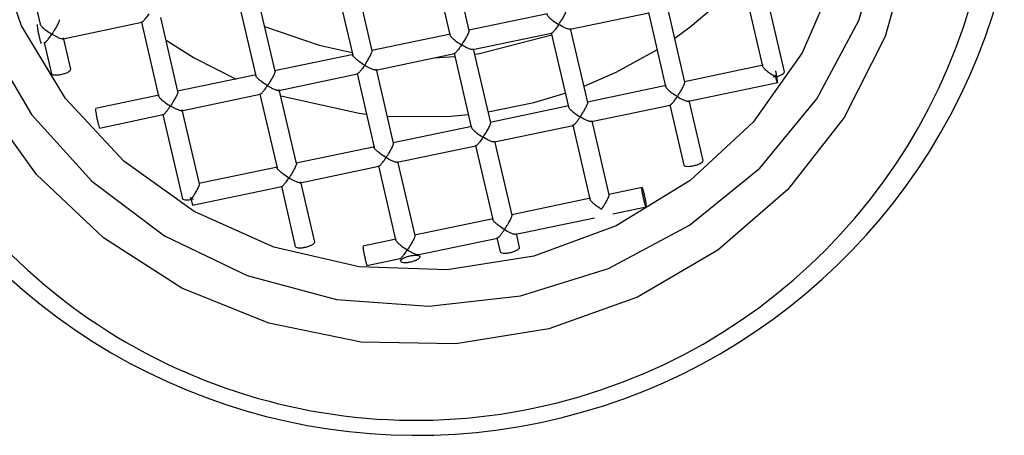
# Model space of a CAD drawing. Header units: millimetres. Extents: x 3953.184 to 3953.232, y 1838.635 to 1838.75.
# Tile 2 of 8: x 3953.2 to 3953.22, y 1838.673 to 1838.681. Entities that reach past the tile are written whole.
import ezdxf

# ---------------------------------------------------------------- set-up
doc = ezdxf.new("R2010")
doc.units = ezdxf.units.MM
doc.layers.add('SANINDUSA', color=3, linetype='Continuous')

msp = doc.modelspace()

# ---------------------------------------------------------------- linework, layer by layer
at = {"layer": 'SANINDUSA'}
for p, q in [((3953.199962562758, 1838.682363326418), (3953.200307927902, 1838.680874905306)), ((3953.208940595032, 1838.680747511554), (3953.208595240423, 1838.682235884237)), ((3953.208205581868, 1838.682145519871), (3953.208550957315, 1838.680657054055)), ((3953.206252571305, 1838.681735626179), (3953.206597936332, 1838.680247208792)), ((3953.206987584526, 1838.680337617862), (3953.206642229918, 1838.681825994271)), ((3953.214495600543, 1838.681517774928), (3953.214840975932, 1838.680029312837)), ((3953.215279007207, 1838.679911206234), (3953.214885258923, 1838.68160814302)), ((3953.204299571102, 1838.681325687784), (3953.204644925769, 1838.6798373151)), ((3953.205034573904, 1838.679927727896), (3953.204689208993, 1838.681416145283)), ((3953.210515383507, 1838.681084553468), (3953.208932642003, 1838.680752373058)), ((3953.210968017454, 1838.680770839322), (3953.212550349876, 1838.681102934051)), ((3953.212542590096, 1838.681107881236), (3953.212887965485, 1838.679619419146)), ((3953.213277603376, 1838.679709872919), (3953.212932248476, 1838.681198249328)), ((3953.200771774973, 1838.680578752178), (3953.202354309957, 1838.68091089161)), ((3953.202346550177, 1838.680915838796), (3953.202691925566, 1838.679427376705)), ((3953.203081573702, 1838.679517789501), (3953.202736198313, 1838.681006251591)), ((3953.208562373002, 1838.680674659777), (3953.206979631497, 1838.680342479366)), ((3953.209015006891, 1838.68036094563), (3953.210597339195, 1838.680693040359)), ((3953.210589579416, 1838.680697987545), (3953.210934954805, 1838.679209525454)), ((3953.211324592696, 1838.679299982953), (3953.210979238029, 1838.680788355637)), ((3953.200393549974, 1838.680505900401), (3953.200539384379, 1838.679877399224)), ((3953.200929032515, 1838.67996781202), (3953.20078319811, 1838.680596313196)), ((3953.206609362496, 1838.68026476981), (3953.205026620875, 1838.679932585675)), ((3953.207061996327, 1838.679951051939), (3953.20864432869, 1838.680283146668)), ((3953.208636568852, 1838.680288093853), (3953.208981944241, 1838.678799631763)), ((3953.209371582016, 1838.678890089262), (3953.209026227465, 1838.680378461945)), ((3953.208227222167, 1838.680195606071), (3953.208651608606, 1838.680223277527)), ((3953.204656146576, 1838.679854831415), (3953.203073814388, 1838.679522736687)), ((3953.205108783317, 1838.679541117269), (3953.206691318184, 1838.679873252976)), ((3953.206683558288, 1838.679878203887), (3953.207028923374, 1838.678389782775)), ((3953.20741857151, 1838.67848019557), (3953.207073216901, 1838.679968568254)), ((3953.214852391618, 1838.680046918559), (3953.213269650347, 1838.679714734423)), ((3953.213351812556, 1838.679323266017), (3953.215144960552, 1838.679699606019)), ((3953.215062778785, 1838.679804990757), (3953.215078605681, 1838.679828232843)), ((3953.215103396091, 1838.679813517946), (3953.215062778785, 1838.679804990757)), ((3953.215078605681, 1838.679828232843), (3953.215094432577, 1838.679852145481)), ((3953.215103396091, 1838.679813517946), (3953.215078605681, 1838.679828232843)), ((3953.215094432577, 1838.679852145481), (3953.215103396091, 1838.679813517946)), ((3953.203155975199, 1838.679131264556), (3953.20473851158, 1838.679463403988)), ((3953.204730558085, 1838.679468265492), (3953.205075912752, 1838.677979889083)), ((3953.205465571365, 1838.678070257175), (3953.205120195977, 1838.679558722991)), ((3953.212899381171, 1838.679637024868), (3953.211316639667, 1838.679304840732)), ((3953.202703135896, 1838.679444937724), (3953.201420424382, 1838.679175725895)), ((3953.213644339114, 1838.678129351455), (3953.213363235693, 1838.679340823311)), ((3953.203512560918, 1838.677660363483), (3953.203167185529, 1838.679148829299)), ((3953.210946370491, 1838.679227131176), (3953.209363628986, 1838.678894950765)), ((3953.211399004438, 1838.678913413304), (3953.212981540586, 1838.679245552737)), ((3953.212973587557, 1838.67925041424), (3953.213254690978, 1838.678038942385)), ((3953.201502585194, 1838.678784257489), (3953.202785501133, 1838.679053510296)), ((3953.202777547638, 1838.6790583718), (3953.203171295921, 1838.677361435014)), ((3953.211755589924, 1838.677442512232), (3953.211410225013, 1838.678930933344)), ((3953.208993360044, 1838.678817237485), (3953.207410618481, 1838.678485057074)), ((3953.209445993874, 1838.678503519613), (3953.211028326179, 1838.678835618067)), ((3953.211020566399, 1838.678840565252), (3953.211365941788, 1838.677352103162)), ((3953.209802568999, 1838.677032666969), (3953.209457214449, 1838.678521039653)), ((3953.207040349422, 1838.678407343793), (3953.205457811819, 1838.678075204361)), ((3953.20749298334, 1838.678093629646), (3953.209075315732, 1838.678425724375)), ((3953.209067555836, 1838.678430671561), (3953.209412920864, 1838.676942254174)), ((3953.207849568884, 1838.676622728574), (3953.207504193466, 1838.678111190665)), ((3953.205087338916, 1838.677997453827), (3953.203504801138, 1838.677665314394)), ((3953.205539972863, 1838.677683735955), (3953.207122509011, 1838.678015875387)), ((3953.207114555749, 1838.678020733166), (3953.207459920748, 1838.676532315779)), ((3953.205832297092, 1838.676489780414), (3953.20555118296, 1838.677701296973)), ((3953.203376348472, 1838.677229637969), (3953.205169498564, 1838.677605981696)), ((3953.205161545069, 1838.677610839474), (3953.205442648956, 1838.676399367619)), ((3953.212417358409, 1838.677587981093), (3953.211747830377, 1838.677447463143)), ((3953.203344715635, 1838.677345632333), (3953.203335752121, 1838.677384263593)), ((3953.203335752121, 1838.677384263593), (3953.203360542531, 1838.677368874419)), ((3953.203344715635, 1838.677345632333), (3953.203360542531, 1838.677368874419)), ((3953.203385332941, 1838.677354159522), (3953.203344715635, 1838.677345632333)), ((3953.203360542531, 1838.677368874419), (3953.203385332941, 1838.677354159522)), ((3953.211377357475, 1838.677369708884), (3953.20979461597, 1838.677037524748)), ((3953.211829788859, 1838.677055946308), (3953.212499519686, 1838.677196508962)), ((3953.209424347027, 1838.676959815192), (3953.207841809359, 1838.67662767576)), ((3953.209876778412, 1838.676646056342), (3953.211459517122, 1838.676978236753)), ((3953.207471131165, 1838.676549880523), (3953.206801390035, 1838.676409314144)), ((3953.207923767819, 1838.676236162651), (3953.209506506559, 1838.676568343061)), ((3953.209498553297, 1838.676573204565), (3953.209564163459, 1838.676290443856)), ((3953.209953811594, 1838.676380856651), (3953.209888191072, 1838.676663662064)), ((3953.206883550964, 1838.676017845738), (3953.207553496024, 1838.67615844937))]:
    msp.add_line(p, q, dxfattribs=at)
at = {"layer": 'SANINDUSA', "flags": 128}
for points in [[(3953.217691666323, 1838.685973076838), (3953.217923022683, 1838.684178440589), (3953.217793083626, 1838.682374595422), (3953.217306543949, 1838.680626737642), (3953.216480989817, 1838.678998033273), (3953.215346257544, 1838.677547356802), (3953.21394336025, 1838.676327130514), (3953.212323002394, 1838.675381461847), (3953.210543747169, 1838.674744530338), (3953.208669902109, 1838.674439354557), (3953.206769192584, 1838.674476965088), (3953.204910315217, 1838.674855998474), (3953.203160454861, 1838.675562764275), (3953.201582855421, 1838.676571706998), (3953.200234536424, 1838.677846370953), (3953.199164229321, 1838.67934068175)], [(3953.199227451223, 1838.680601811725), (3953.200139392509, 1838.679057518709), (3953.201350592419, 1838.677712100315), (3953.202814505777, 1838.676617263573), (3953.20447487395, 1838.675815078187), (3953.206267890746, 1838.675336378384), (3953.208124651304, 1838.675199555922), (3953.209973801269, 1838.675409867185), (3953.211744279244, 1838.67595923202), (3953.213368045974, 1838.676826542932), (3953.214782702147, 1838.677978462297), (3953.215933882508, 1838.679370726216), (3953.216777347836, 1838.680949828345), (3953.217280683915, 1838.682655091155)], [(3953.21631246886, 1838.681856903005), (3953.215637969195, 1838.680300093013), (3953.214647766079, 1838.678904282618), (3953.213382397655, 1838.677726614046), (3953.211893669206, 1838.676815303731), (3953.210242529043, 1838.676207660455), (3953.208496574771, 1838.67592855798), (3953.206727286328, 1838.675989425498), (3953.205007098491, 1838.67638777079), (3953.203406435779, 1838.677107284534), (3953.201990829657, 1838.67811851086), (3953.200818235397, 1838.679380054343), (3953.199936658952, 1838.680840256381), (3953.199382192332, 1838.682439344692)], [(3953.213072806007, 1838.680592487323), (3953.213382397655, 1838.680816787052), (3953.214103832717, 1838.681428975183)], [(3953.204825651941, 1838.68082811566), (3953.205924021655, 1838.68044884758), (3953.206584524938, 1838.680305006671)], [(3953.209051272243, 1838.680270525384), (3953.209143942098, 1838.68028445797), (3953.210598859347, 1838.680657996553)], [(3953.202841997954, 1838.680550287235), (3953.203406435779, 1838.680197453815), (3953.204252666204, 1838.679770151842)], [(3953.21124931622, 1838.679624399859), (3953.211893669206, 1838.679905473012), (3953.212716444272, 1838.680358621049)], [(3953.209321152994, 1838.679107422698), (3953.210242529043, 1838.679297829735), (3953.21087074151, 1838.679486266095)], [(3953.205149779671, 1838.67943122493), (3953.206727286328, 1838.679079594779), (3953.206873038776, 1838.679061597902)], [(3953.207292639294, 1838.679022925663), (3953.208496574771, 1838.679018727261), (3953.208922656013, 1838.679055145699)]]:
    msp.add_lwpolyline(points, dxfattribs=at)
at = {"layer": 'SANINDUSA'}
for centre, radius, start, end in [((3953.207871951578, 1838.684512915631), 0.0116098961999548, 210.8801544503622, 352.8259615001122), ((3953.207879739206, 1838.68477167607), 0.01217075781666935, 217.457427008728, 346.2486879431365)]:
    msp.add_arc(centre, radius, start, end, dxfattribs=at)
for points, knots in [([(3953.202498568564, 1838.681083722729), (3953.202475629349, 1838.681051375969), (3953.202437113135, 1838.680997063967), (3953.202395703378, 1838.680945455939), (3953.202371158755, 1838.680921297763), (3953.202356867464, 1838.680911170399), (3953.202347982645, 1838.680909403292), (3953.202346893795, 1838.680915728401), (3953.202346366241, 1838.680918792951)], [0, 0, 0, 0, 0.3296960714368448, 0.5535779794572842, 0.6801737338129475, 0.7951229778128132, 0.900735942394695, 1, 1, 1, 1]), ([(3953.21050319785, 1838.681072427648), (3953.210504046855, 1838.68106797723), (3953.210505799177, 1838.681058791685), (3953.210519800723, 1838.681038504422), (3953.210542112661, 1838.681014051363), (3953.210580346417, 1838.680979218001), (3953.210646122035, 1838.680925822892), (3953.210705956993, 1838.680888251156), (3953.210741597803, 1838.680865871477)], [0, 0, 0, 0, 0.09925791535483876, 0.2048656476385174, 0.3198266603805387, 0.4464255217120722, 0.6702622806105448, 1, 1, 1, 1]), ([(3953.210741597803, 1838.680865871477), (3953.210764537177, 1838.680900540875), (3953.210803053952, 1838.680958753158), (3953.210844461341, 1838.681034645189), (3953.210869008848, 1838.681082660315), (3953.210883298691, 1838.681114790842), (3953.21089218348, 1838.681139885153), (3953.210893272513, 1838.681149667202), (3953.210893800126, 1838.681154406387)], [0, 0, 0, 0, 0.32969286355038, 0.5535768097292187, 0.6801640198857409, 0.7951172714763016, 0.9007388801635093, 1, 1, 1, 1]), ([(3953.200247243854, 1838.680867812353), (3953.200247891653, 1838.680856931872), (3953.200249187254, 1838.680835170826), (3953.200259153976, 1838.680771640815), (3953.200273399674, 1838.680696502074), (3953.200290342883, 1838.680618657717), (3953.200307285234, 1838.680550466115), (3953.200321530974, 1838.680502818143), (3953.200331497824, 1838.680480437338), (3953.200332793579, 1838.680491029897), (3953.200333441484, 1838.680496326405)], [0, 0, 0, 0, 0.1249975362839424, 0.2499960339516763, 0.3749987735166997, 0.4999974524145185, 0.6249984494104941, 0.7499967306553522, 0.8749929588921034, 1, 1, 1, 1]), ([(3953.200307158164, 1838.680880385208), (3953.20030800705, 1838.680875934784), (3953.200309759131, 1838.680866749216), (3953.200323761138, 1838.680846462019), (3953.200346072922, 1838.680822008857), (3953.200384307, 1838.680787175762), (3953.200450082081, 1838.680733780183), (3953.200509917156, 1838.680696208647), (3953.200545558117, 1838.680673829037)], [0, 0, 0, 0, 0.09925783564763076, 0.2048657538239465, 0.3198267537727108, 0.4464259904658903, 0.6702618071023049, 1, 1, 1, 1]), ([(3953.20069776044, 1838.680962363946), (3953.200697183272, 1838.680957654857), (3953.200695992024, 1838.680947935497), (3953.20068692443, 1838.680922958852), (3953.200672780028, 1838.680890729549), (3953.20064870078, 1838.680842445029), (3953.200605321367, 1838.68076774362), (3953.200567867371, 1838.680708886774), (3953.200545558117, 1838.680673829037)], [0, 0, 0, 0, 0.09926019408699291, 0.2048688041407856, 0.3198177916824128, 0.4464219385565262, 0.6702644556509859, 1, 1, 1, 1]), ([(3953.210741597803, 1838.680865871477), (3953.21071865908, 1838.680833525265), (3953.210680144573, 1838.680779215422), (3953.210638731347, 1838.680727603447), (3953.210614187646, 1838.680703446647), (3953.210599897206, 1838.680693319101), (3953.210591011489, 1838.680691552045), (3953.210589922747, 1838.680697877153), (3953.210589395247, 1838.6807009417)], [0, 0, 0, 0, 0.3297002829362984, 0.55357241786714, 0.6801697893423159, 0.7951201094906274, 0.9007346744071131, 1, 1, 1, 1]), ([(3953.210979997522, 1838.680782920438), (3953.210979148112, 1838.680779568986), (3953.210977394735, 1838.680772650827), (3953.210963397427, 1838.680769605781), (3953.210941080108, 1838.680772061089), (3953.210902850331, 1838.680783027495), (3953.210837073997, 1838.680812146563), (3953.210777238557, 1838.680845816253), (3953.210741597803, 1838.680865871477)], [0, 0, 0, 0, 0.09924726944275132, 0.2048689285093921, 0.3198190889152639, 0.4464236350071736, 0.6702643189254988, 1, 1, 1, 1]), ([(3953.200393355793, 1838.680508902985), (3953.200393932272, 1838.680505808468), (3953.200395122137, 1838.680499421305), (3953.200404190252, 1838.68050107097), (3953.200418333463, 1838.680511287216), (3953.200442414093, 1838.680535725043), (3953.20048579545, 1838.680586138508), (3953.20052324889, 1838.680641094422), (3953.200545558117, 1838.680673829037)], [0, 0, 0, 0, 0.0992465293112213, 0.2048473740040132, 0.3198139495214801, 0.4464271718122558, 0.6702630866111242, 1, 1, 1, 1]), ([(3953.200545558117, 1838.680673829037), (3953.200580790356, 1838.680653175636), (3953.200639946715, 1838.680618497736), (3953.200706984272, 1838.680591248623), (3953.200744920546, 1838.680579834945), (3953.200767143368, 1838.680577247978), (3953.200781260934, 1838.680580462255), (3953.20078307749, 1838.680587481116), (3953.200783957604, 1838.680590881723)], [0, 0, 0, 0, 0.3296962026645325, 0.5535733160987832, 0.6801843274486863, 0.7951367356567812, 0.9007446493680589, 1, 1, 1, 1]), ([(3953.208550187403, 1838.680662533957), (3953.208551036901, 1838.680658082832), (3953.208552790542, 1838.680648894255), (3953.208566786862, 1838.680628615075), (3953.208589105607, 1838.680604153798), (3953.208627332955, 1838.680569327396), (3953.208693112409, 1838.680515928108), (3953.208752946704, 1838.680478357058), (3953.208788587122, 1838.680455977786)], [0, 0, 0, 0, 0.09924044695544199, 0.2048647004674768, 0.3198132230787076, 0.4464228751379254, 0.6702606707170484, 1, 1, 1, 1]), ([(3953.208788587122, 1838.680455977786), (3953.20881152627, 1838.680490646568), (3953.208850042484, 1838.680548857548), (3953.208891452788, 1838.680624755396), (3953.208915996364, 1838.680672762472), (3953.208930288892, 1838.680704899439), (3953.20893917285, 1838.680729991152), (3953.208940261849, 1838.680739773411), (3953.208940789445, 1838.680744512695)], [0, 0, 0, 0, 0.3296941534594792, 0.5535763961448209, 0.6801730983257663, 0.7951153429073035, 0.9007379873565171, 1, 1, 1, 1]), ([(3953.208788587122, 1838.680455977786), (3953.208765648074, 1838.6804236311), (3953.208727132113, 1838.680369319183), (3953.208685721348, 1838.680317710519), (3953.208661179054, 1838.680293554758), (3953.208646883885, 1838.68028342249), (3953.208638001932, 1838.680281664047), (3953.208636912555, 1838.68028798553), (3953.208636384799, 1838.680291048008)], [0, 0, 0, 0, 0.3296962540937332, 0.5535786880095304, 0.6801745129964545, 0.7951056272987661, 0.9007377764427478, 0.9999999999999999, 0.9999999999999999, 0.9999999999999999, 0.9999999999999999]), ([(3953.209026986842, 1838.680373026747), (3953.209026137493, 1838.680369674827), (3953.20902438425, 1838.680362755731), (3953.209010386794, 1838.680359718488), (3953.208988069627, 1838.680362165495), (3953.208949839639, 1838.680373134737), (3953.2088840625, 1838.680402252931), (3953.208824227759, 1838.680435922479), (3953.208788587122, 1838.680455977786)], [0, 0, 0, 0, 0.09924673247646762, 0.2048670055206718, 0.3198159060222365, 0.4464202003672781, 0.6702595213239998, 1, 1, 1, 1]), ([(3953.206835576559, 1838.680046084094), (3953.206800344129, 1838.68006906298), (3953.206741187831, 1838.680107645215), (3953.206674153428, 1838.680159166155), (3953.206636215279, 1838.680194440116), (3953.206613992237, 1838.680219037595), (3953.206599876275, 1838.680239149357), (3953.206598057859, 1838.680248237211), (3953.206597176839, 1838.680252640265)], [0, 0, 0, 0, 0.3296977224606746, 0.5535722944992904, 0.6801630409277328, 0.7951089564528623, 0.9007305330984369, 0.9999999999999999, 0.9999999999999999, 0.9999999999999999, 0.9999999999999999]), ([(3953.206835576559, 1838.680046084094), (3953.206858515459, 1838.680080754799), (3953.206897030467, 1838.680138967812), (3953.206938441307, 1838.680214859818), (3953.206962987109, 1838.680262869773), (3953.206977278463, 1838.68029501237), (3953.206986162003, 1838.680320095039), (3953.206987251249, 1838.680329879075), (3953.20698777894, 1838.680334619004)], [0, 0, 0, 0, 0.3296997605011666, 0.553574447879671, 0.6801609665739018, 0.7951087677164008, 0.900739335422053, 1, 1, 1, 1]), ([(3953.200538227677, 1838.679884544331), (3953.200541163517, 1838.679877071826), (3953.200547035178, 1838.679862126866), (3953.200592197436, 1838.679851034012), (3953.200656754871, 1838.679850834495), (3953.200733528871, 1838.679862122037), (3953.200810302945, 1838.679883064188), (3953.20087486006, 1838.679910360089), (3953.200920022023, 1838.679940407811), (3953.200925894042, 1838.679957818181), (3953.200928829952, 1838.679966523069)], [0, 0, 0, 0, 0.1250017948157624, 0.2500027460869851, 0.3750035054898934, 0.5000056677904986, 0.6250083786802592, 0.7500078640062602, 0.8750081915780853, 1, 1, 1, 1]), ([(3953.205034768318, 1838.679924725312), (3953.205034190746, 1838.679920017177), (3953.205032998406, 1838.679910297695), (3953.205023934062, 1838.679885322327), (3953.20500978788, 1838.679853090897), (3953.20498570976, 1838.679804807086), (3953.204942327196, 1838.67973010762), (3953.204904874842, 1838.679671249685), (3953.204882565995, 1838.679636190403)], [0, 0, 0, 0, 0.09923845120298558, 0.2048680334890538, 0.3198170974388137, 0.4464213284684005, 0.670255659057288, 1, 1, 1, 1]), ([(3953.206835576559, 1838.680046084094), (3953.206812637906, 1838.680013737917), (3953.206774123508, 1838.67995942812), (3953.206732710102, 1838.679907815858), (3953.206708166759, 1838.679883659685), (3953.206693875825, 1838.679873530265), (3953.206684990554, 1838.679871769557), (3953.206683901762, 1838.679878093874), (3953.206683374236, 1838.679881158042)], [0, 0, 0, 0, 0.3297002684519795, 0.5535725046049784, 0.6801698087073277, 0.7951203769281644, 0.9007346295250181, 1, 1, 1, 1]), ([(3953.207073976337, 1838.67996313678), (3953.207073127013, 1838.679959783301), (3953.207071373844, 1838.679952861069), (3953.207057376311, 1838.679949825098), (3953.207035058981, 1838.679952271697), (3953.206996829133, 1838.679963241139), (3953.20693105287, 1838.67999235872), (3953.206871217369, 1838.680026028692), (3953.206835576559, 1838.680046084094)], [0, 0, 0, 0, 0.0992494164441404, 0.2048700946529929, 0.319819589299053, 0.4464241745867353, 0.6702644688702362, 1, 1, 1, 1]), ([(3953.214840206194, 1838.680034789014), (3953.214841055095, 1838.680030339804), (3953.214842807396, 1838.68002115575), (3953.214856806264, 1838.680000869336), (3953.214879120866, 1838.679976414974), (3953.214917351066, 1838.67994158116), (3953.214983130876, 1838.679888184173), (3953.215042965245, 1838.679850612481), (3953.215078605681, 1838.679828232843)], [0, 0, 0, 0, 0.09923633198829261, 0.2048435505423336, 0.3198050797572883, 0.4464235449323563, 0.6702613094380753, 1, 1, 1, 1]), ([(3953.215142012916, 1838.679708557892), (3953.215141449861, 1838.679718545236), (3953.215140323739, 1838.679738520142), (3953.215131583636, 1838.67979571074), (3953.215118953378, 1838.67986463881), (3953.215108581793, 1838.679912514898), (3953.215103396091, 1838.679936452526)], [0, 0, 0, 0, 0.2499970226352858, 0.4999994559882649, 0.7500040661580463, 1, 1, 1, 1]), ([(3953.215103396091, 1838.679813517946), (3953.215126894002, 1838.679820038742), (3953.215173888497, 1838.679833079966), (3953.215231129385, 1838.679859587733), (3953.215270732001, 1838.679887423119), (3953.215275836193, 1838.679903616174), (3953.215278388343, 1838.679911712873)], [0, 0, 0, 0, 0.2500006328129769, 0.4999871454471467, 0.7499882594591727, 1, 1, 1, 1]), ([(3953.204882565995, 1838.679636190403), (3953.20484733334, 1838.679659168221), (3953.204788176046, 1838.679697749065), (3953.204721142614, 1838.679749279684), (3953.204683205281, 1838.679784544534), (3953.204660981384, 1838.679809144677), (3953.204646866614, 1838.679829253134), (3953.204645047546, 1838.679838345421), (3953.204644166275, 1838.679842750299)], [0, 0, 0, 0, 0.3296992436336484, 0.5535806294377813, 0.6801759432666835, 0.7951225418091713, 0.9007444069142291, 1, 1, 1, 1]), ([(3953.213125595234, 1838.679418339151), (3953.213148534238, 1838.679453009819), (3953.213187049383, 1838.679511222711), (3953.213228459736, 1838.679587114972), (3953.213253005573, 1838.679635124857), (3953.213267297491, 1838.679667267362), (3953.213276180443, 1838.679692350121), (3953.213277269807, 1838.679702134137), (3953.213277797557, 1838.679706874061)], [0, 0, 0, 0, 0.3296999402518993, 0.5535742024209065, 0.6801608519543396, 0.7951089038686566, 0.9007393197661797, 1, 1, 1, 1]), ([(3953.215142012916, 1838.679708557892), (3953.215141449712, 1838.679703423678), (3953.215140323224, 1838.679693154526), (3953.215131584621, 1838.679711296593), (3953.215118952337, 1838.679751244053), (3953.215108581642, 1838.679792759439), (3953.215103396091, 1838.679813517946)], [0, 0, 0, 0, 0.2499836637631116, 0.5000025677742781, 0.7499914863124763, 1, 1, 1, 1]), ([(3953.203081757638, 1838.679514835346), (3953.203081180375, 1838.679510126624), (3953.203079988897, 1838.679500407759), (3953.203070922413, 1838.679475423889), (3953.203056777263, 1838.679443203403), (3953.20303270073, 1838.679394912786), (3953.202989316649, 1838.679320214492), (3953.202951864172, 1838.679261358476), (3953.202929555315, 1838.679226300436)], [0, 0, 0, 0, 0.09925951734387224, 0.2048729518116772, 0.3198260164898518, 0.4464372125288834, 0.6702660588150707, 0.9999999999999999, 0.9999999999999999, 0.9999999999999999, 0.9999999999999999]), ([(3953.204730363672, 1838.67947126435), (3953.204730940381, 1838.679468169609), (3953.204732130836, 1838.679461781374), (3953.204741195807, 1838.679463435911), (3953.204755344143, 1838.679473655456), (3953.204779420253, 1838.679498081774), (3953.204822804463, 1838.679548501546), (3953.204860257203, 1838.679603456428), (3953.204882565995, 1838.679636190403)], [0, 0, 0, 0, 0.09924521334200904, 0.2048641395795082, 0.3198109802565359, 0.4464351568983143, 0.6702681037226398, 1, 1, 1, 1]), ([(3953.204882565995, 1838.679636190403), (3953.204917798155, 1838.679615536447), (3953.204976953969, 1838.67958085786), (3953.205043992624, 1838.679553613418), (3953.205081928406, 1838.679542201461), (3953.205104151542, 1838.679539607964), (3953.205118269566, 1838.679542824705), (3953.205120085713, 1838.679549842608), (3953.205120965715, 1838.679553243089)], [0, 0, 0, 0, 0.3296912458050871, 0.5535611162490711, 0.6801700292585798, 0.795121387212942, 0.900727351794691, 0.9999999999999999, 0.9999999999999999, 0.9999999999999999, 0.9999999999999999]), ([(3953.212887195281, 1838.679624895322), (3953.212888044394, 1838.679620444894), (3953.212889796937, 1838.679611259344), (3953.212903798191, 1838.679590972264), (3953.212926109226, 1838.679566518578), (3953.212964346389, 1838.679531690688), (3953.213030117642, 1838.679478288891), (3953.213089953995, 1838.679440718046), (3953.213125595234, 1838.679418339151)], [0, 0, 0, 0, 0.0992579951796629, 0.204865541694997, 0.3198265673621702, 0.4464200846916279, 0.6702627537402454, 0.9999999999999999, 0.9999999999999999, 0.9999999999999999, 0.9999999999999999]), ([(3953.202691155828, 1838.679432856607), (3953.20269200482, 1838.679428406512), (3953.202693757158, 1838.67941922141), (3953.202707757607, 1838.679398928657), (3953.202730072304, 1838.679374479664), (3953.202768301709, 1838.679339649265), (3953.202834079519, 1838.679286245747), (3953.202893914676, 1838.679248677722), (3953.202929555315, 1838.679226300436)], [0, 0, 0, 0, 0.0992574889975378, 0.2048697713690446, 0.3198243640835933, 0.4464329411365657, 0.6702693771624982, 1, 1, 1, 1]), ([(3953.211172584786, 1838.679008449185), (3953.211195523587, 1838.679043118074), (3953.211234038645, 1838.679101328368), (3953.21127545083, 1838.679177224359), (3953.211299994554, 1838.679225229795), (3953.211314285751, 1838.679257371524), (3953.211323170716, 1838.679282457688), (3953.211324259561, 1838.679292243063), (3953.211324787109, 1838.679296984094)], [0, 0, 0, 0, 0.3296949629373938, 0.5535695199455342, 0.6801666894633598, 0.7951164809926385, 0.9007335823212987, 1, 1, 1, 1]), ([(3953.21297339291, 1838.679253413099), (3953.212973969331, 1838.679250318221), (3953.212975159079, 1838.679243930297), (3953.212984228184, 1838.679245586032), (3953.212998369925, 1838.679255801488), (3953.213022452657, 1838.67928023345), (3953.213065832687, 1838.679330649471), (3953.213103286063, 1838.679385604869), (3953.213125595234, 1838.679418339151)], [0, 0, 0, 0, 0.09924692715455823, 0.2048486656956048, 0.3198153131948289, 0.4464255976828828, 0.6702624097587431, 1, 1, 1, 1]), ([(3953.213125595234, 1838.679418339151), (3953.213160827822, 1838.679397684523), (3953.213219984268, 1838.679363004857), (3953.213287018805, 1838.679335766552), (3953.213324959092, 1838.679324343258), (3953.213347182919, 1838.679321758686), (3953.213361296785, 1838.679324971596), (3953.213363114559, 1838.679331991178), (3953.213363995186, 1838.679335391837)], [0, 0, 0, 0, 0.3296962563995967, 0.5535687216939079, 0.680166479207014, 0.7951191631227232, 0.90074479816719, 1, 1, 1, 1]), ([(3953.201421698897, 1838.679166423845), (3953.201422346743, 1838.679155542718), (3953.201423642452, 1838.679133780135), (3953.201433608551, 1838.679070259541), (3953.20144785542, 1838.678995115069), (3953.201464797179, 1838.678917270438), (3953.201481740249, 1838.678849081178), (3953.201495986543, 1838.678801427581), (3953.201505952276, 1838.678779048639), (3953.201507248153, 1838.678789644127), (3953.201507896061, 1838.678794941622)], [0, 0, 0, 0, 0.1249971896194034, 0.2499981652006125, 0.374997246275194, 0.5000000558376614, 0.6249954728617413, 0.7499971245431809, 0.8750044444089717, 1, 1, 1, 1]), ([(3953.202777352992, 1838.679061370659), (3953.202777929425, 1838.679058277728), (3953.202779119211, 1838.679051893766), (3953.202788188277, 1838.679053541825), (3953.20280233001, 1838.67906375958), (3953.202826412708, 1838.679088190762), (3953.202869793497, 1838.679138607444), (3953.202907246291, 1838.679193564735), (3953.202929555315, 1838.679226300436)], [0, 0, 0, 0, 0.09924446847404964, 0.2048454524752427, 0.3198115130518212, 0.4464211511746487, 0.6702568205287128, 1, 1, 1, 1]), ([(3953.203167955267, 1838.679143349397), (3953.20316710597, 1838.679139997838), (3953.203165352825, 1838.679133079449), (3953.203151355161, 1838.67913003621), (3953.203129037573, 1838.67913248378), (3953.203090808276, 1838.679143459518), (3953.203025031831, 1838.679172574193), (3953.202965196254, 1838.67920624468), (3953.202929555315, 1838.679226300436)], [0, 0, 0, 0, 0.09924701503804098, 0.2048686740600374, 0.3198180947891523, 0.4464245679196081, 0.6702639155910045, 1, 1, 1, 1]), ([(3953.210934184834, 1838.679215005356), (3953.210935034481, 1838.679210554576), (3953.210936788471, 1838.679201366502), (3953.210950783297, 1838.67918108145), (3953.210973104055, 1838.679156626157), (3953.211011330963, 1838.679121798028), (3953.211077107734, 1838.679068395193), (3953.211136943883, 1838.679030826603), (3953.211172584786, 1838.679008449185)], [0, 0, 0, 0, 0.0992404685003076, 0.2048694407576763, 0.31981263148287, 0.4464219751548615, 0.6702658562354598, 1, 1, 1, 1]), ([(3953.209219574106, 1838.678598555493), (3953.209242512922, 1838.67863322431), (3953.209281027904, 1838.678691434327), (3953.209322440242, 1838.678767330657), (3953.209346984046, 1838.678815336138), (3953.209361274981, 1838.678847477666), (3953.209370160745, 1838.678872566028), (3953.209371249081, 1838.678882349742), (3953.209371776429, 1838.678887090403)], [0, 0, 0, 0, 0.3296905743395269, 0.5535606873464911, 0.6801553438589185, 0.7951027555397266, 0.9007178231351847, 1, 1, 1, 1]), ([(3953.211172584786, 1838.679008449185), (3953.211149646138, 1838.678976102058), (3953.211111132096, 1838.678921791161), (3953.211069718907, 1838.678870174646), (3953.211045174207, 1838.678846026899), (3953.21103088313, 1838.678835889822), (3953.211021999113, 1838.678834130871), (3953.211020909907, 1838.678840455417), (3953.21102038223, 1838.678843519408)], [0, 0, 0, 0, 0.329699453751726, 0.5535661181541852, 0.6801564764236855, 0.795106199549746, 0.9007371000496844, 1, 1, 1, 1]), ([(3953.211410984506, 1838.678925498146), (3953.211410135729, 1838.678922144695), (3953.211408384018, 1838.678915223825), (3953.2113943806, 1838.67891218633), (3953.211372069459, 1838.678914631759), (3953.21133383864, 1838.678925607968), (3953.211268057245, 1838.678954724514), (3953.211208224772, 1838.6789883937), (3953.211172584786, 1838.679008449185)], [0, 0, 0, 0, 0.09926698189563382, 0.2048677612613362, 0.3198325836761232, 0.4464370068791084, 0.6702630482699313, 1, 1, 1, 1]), ([(3953.208981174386, 1838.678805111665), (3953.208982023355, 1838.678800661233), (3953.208983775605, 1838.678791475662), (3953.208997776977, 1838.678771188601), (3953.20902009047, 1838.678746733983), (3953.209058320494, 1838.678711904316), (3953.20912409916, 1838.678658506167), (3953.209183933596, 1838.678620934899), (3953.209219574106, 1838.678598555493)], [0, 0, 0, 0, 0.09925692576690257, 0.2048636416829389, 0.3198235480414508, 0.446431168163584, 0.6702655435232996, 0.9999999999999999, 0.9999999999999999, 0.9999999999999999, 0.9999999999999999]), ([(3953.207266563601, 1838.678188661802), (3953.207289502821, 1838.678223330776), (3953.207328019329, 1838.678281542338), (3953.207369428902, 1838.678357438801), (3953.20739397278, 1838.67840544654), (3953.207408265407, 1838.678437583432), (3953.207417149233, 1838.678462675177), (3953.207418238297, 1838.678472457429), (3953.207418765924, 1838.678477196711)], [0, 0, 0, 0, 0.329694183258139, 0.5535789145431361, 0.6801748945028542, 0.7951165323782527, 0.9007385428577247, 1, 1, 1, 1]), ([(3953.209219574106, 1838.678598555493), (3953.209196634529, 1838.678566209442), (3953.209158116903, 1838.678511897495), (3953.209116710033, 1838.678460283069), (3953.209092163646, 1838.678436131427), (3953.20907787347, 1838.678426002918), (3953.209068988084, 1838.678424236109), (3953.209067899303, 1838.678430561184), (3953.209067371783, 1838.678433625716)], [0, 0, 0, 0, 0.3296899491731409, 0.5535792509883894, 0.6801718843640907, 0.7951215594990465, 0.9007353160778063, 1, 1, 1, 1]), ([(3953.209457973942, 1838.678515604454), (3953.209457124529, 1838.678512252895), (3953.209455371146, 1838.678505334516), (3953.209441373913, 1838.678502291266), (3953.209419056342, 1838.678504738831), (3953.209380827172, 1838.67851571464), (3953.209315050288, 1838.678544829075), (3953.209255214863, 1838.678578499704), (3953.209219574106, 1838.678598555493)], [0, 0, 0, 0, 0.09924711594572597, 0.2048686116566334, 0.3198179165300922, 0.4464242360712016, 0.6702645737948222, 1, 1, 1, 1]), ([(3953.207266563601, 1838.678188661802), (3953.207231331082, 1838.67821164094), (3953.207172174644, 1838.67825022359), (3953.207105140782, 1838.678301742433), (3953.207067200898, 1838.678337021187), (3953.207044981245, 1838.678361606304), (3953.207030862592, 1838.678381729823), (3953.207029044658, 1838.678390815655), (3953.207028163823, 1838.678395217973)], [0, 0, 0, 0, 0.3296990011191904, 0.5535743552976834, 0.680165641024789, 0.795119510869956, 0.9007301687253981, 0.9999999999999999, 0.9999999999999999, 0.9999999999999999, 0.9999999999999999]), ([(3953.207114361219, 1838.678023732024), (3953.207114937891, 1838.678020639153), (3953.207116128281, 1838.67801425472), (3953.207125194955, 1838.678015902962), (3953.207139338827, 1838.678026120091), (3953.207163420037, 1838.678050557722), (3953.207206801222, 1838.678100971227), (3953.207244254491, 1838.678155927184), (3953.207266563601, 1838.678188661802)], [0, 0, 0, 0, 0.09924289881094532, 0.2048612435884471, 0.3198255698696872, 0.4464370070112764, 0.6702691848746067, 1, 1, 1, 1]), ([(3953.20750496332, 1838.678105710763), (3953.207504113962, 1838.678102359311), (3953.207502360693, 1838.67809544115), (3953.207488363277, 1838.678092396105), (3953.207466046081, 1838.678094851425), (3953.20742781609, 1838.678105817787), (3953.207362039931, 1838.678134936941), (3953.207302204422, 1838.678168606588), (3953.207266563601, 1838.678188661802)], [0, 0, 0, 0, 0.09924721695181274, 0.2048688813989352, 0.3198189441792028, 0.4464237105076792, 0.6702641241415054, 0.9999999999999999, 0.9999999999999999, 0.9999999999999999, 0.9999999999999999]), ([(3953.213253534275, 1838.678046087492), (3953.213256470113, 1838.678038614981), (3953.21326234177, 1838.678023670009), (3953.213307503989, 1838.678012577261), (3953.213372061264, 1838.678012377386), (3953.213448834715, 1838.67802366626), (3953.213525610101, 1838.678044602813), (3953.213590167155, 1838.678071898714), (3953.213635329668, 1838.678101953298), (3953.213641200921, 1838.678119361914), (3953.213644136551, 1838.67812806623)], [0, 0, 0, 0, 0.125000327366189, 0.249999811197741, 0.3749984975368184, 0.4999999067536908, 0.6249995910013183, 0.749997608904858, 0.8749986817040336, 1, 1, 1, 1]), ([(3953.205313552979, 1838.67777876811), (3953.205278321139, 1838.677801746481), (3953.205219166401, 1838.677840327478), (3953.205152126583, 1838.677891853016), (3953.2051141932, 1838.677927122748), (3953.205091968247, 1838.67795172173), (3953.205077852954, 1838.677971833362), (3953.205076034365, 1838.67798092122), (3953.205075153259, 1838.677985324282)], [0, 0, 0, 0, 0.3296961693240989, 0.5535643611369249, 0.6801643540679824, 0.7951099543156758, 0.9007309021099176, 1, 1, 1, 1]), ([(3953.205465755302, 1838.67806730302), (3953.20546517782, 1838.678062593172), (3953.205463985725, 1838.678052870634), (3953.205454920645, 1838.678027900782), (3953.205440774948, 1838.677995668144), (3953.205416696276, 1838.677947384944), (3953.205373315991, 1838.677872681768), (3953.205335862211, 1838.677813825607), (3953.205313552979, 1838.67777876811)], [0, 0, 0, 0, 0.09924323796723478, 0.2048678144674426, 0.3198177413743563, 0.4464229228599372, 0.6702634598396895, 1, 1, 1, 1]), ([(3953.205161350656, 1838.677613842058), (3953.205161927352, 1838.677610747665), (3953.205163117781, 1838.677604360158), (3953.205172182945, 1838.677606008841), (3953.205186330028, 1838.677616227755), (3953.205210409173, 1838.677640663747), (3953.205253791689, 1838.67769107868), (3953.205291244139, 1838.677746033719), (3953.205313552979, 1838.67777876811)], [0, 0, 0, 0, 0.09924563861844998, 0.2048648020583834, 0.3198121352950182, 0.446424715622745, 0.670258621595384, 1, 1, 1, 1]), ([(3953.205551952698, 1838.677695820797), (3953.205551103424, 1838.677692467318), (3953.205549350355, 1838.677685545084), (3953.205535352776, 1838.677682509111), (3953.205513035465, 1838.677684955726), (3953.205474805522, 1838.677695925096), (3953.205409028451, 1838.677725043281), (3953.205349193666, 1838.677758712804), (3953.205313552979, 1838.67777876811)], [0, 0, 0, 0, 0.09924875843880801, 0.2048687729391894, 0.3198175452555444, 0.446421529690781, 0.6702600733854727, 1, 1, 1, 1]), ([(3953.203512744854, 1838.677657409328), (3953.203512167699, 1838.677652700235), (3953.203510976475, 1838.677642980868), (3953.203501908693, 1838.677618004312), (3953.203487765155, 1838.677585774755), (3953.203463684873, 1838.677537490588), (3953.203420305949, 1838.677462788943), (3953.203382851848, 1838.677403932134), (3953.203360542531, 1838.677368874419)], [0, 0, 0, 0, 0.09926018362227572, 0.204868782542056, 0.3198173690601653, 0.4464219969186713, 0.6702644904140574, 1, 1, 1, 1]), ([(3953.212412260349, 1838.677577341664), (3953.212412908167, 1838.677582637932), (3953.212414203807, 1838.677593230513), (3953.212424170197, 1838.677570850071), (3953.212438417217, 1838.677523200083), (3953.212455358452, 1838.67745501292), (3953.212472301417, 1838.677377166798), (3953.212486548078, 1838.67730202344), (3953.212496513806, 1838.67723849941), (3953.212497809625, 1838.677216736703), (3953.212498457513, 1838.677205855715)], [0, 0, 0, 0, 0.1249955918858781, 0.2499922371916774, 0.374991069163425, 0.4999982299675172, 0.624995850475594, 0.7499956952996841, 0.8750020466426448, 0.9999999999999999, 0.9999999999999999, 0.9999999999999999, 0.9999999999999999]), ([(3953.212498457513, 1838.677205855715), (3953.212497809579, 1838.677200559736), (3953.212496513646, 1838.677189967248), (3953.212486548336, 1838.677212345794), (3953.212472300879, 1838.677259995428), (3953.212455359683, 1838.677328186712), (3953.212438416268, 1838.677406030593), (3953.212424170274, 1838.677481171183), (3953.212414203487, 1838.677544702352), (3953.212412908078, 1838.677566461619), (3953.212412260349, 1838.677577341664)], [0, 0, 0, 0, 0.1249945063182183, 0.2500015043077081, 0.3749992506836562, 0.4999994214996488, 0.6249961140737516, 0.7499948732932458, 0.874992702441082, 1, 1, 1, 1]), ([(3953.203169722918, 1838.677370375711), (3953.203172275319, 1838.677363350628), (3953.203177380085, 1838.677349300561), (3953.203216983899, 1838.677338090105), (3953.20327422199, 1838.677335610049), (3953.203321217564, 1838.677342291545), (3953.203344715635, 1838.677345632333)], [0, 0, 0, 0, 0.2499992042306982, 0.4999948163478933, 0.7499943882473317, 1, 1, 1, 1]), ([(3953.203344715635, 1838.677345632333), (3953.203349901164, 1838.677324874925), (3953.203360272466, 1838.677283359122), (3953.203372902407, 1838.677243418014), (3953.203381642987, 1838.677225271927), (3953.203382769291, 1838.67723554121), (3953.20338333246, 1838.677240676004)], [0, 0, 0, 0, 0.2499951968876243, 0.5000022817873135, 0.7499937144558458, 1, 1, 1, 1]), ([(3953.211365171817, 1838.677357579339), (3953.211366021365, 1838.677353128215), (3953.21136777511, 1838.677343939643), (3953.211381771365, 1838.677323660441), (3953.211404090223, 1838.677299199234), (3953.211442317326, 1838.677264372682), (3953.211508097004, 1838.677210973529), (3953.211567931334, 1838.677173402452), (3953.21160357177, 1838.677151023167)], [0, 0, 0, 0, 0.09924045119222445, 0.2048646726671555, 0.3198132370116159, 0.446422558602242, 0.6702605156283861, 0.9999999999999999, 0.9999999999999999, 0.9999999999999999, 0.9999999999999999]), ([(3953.21160357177, 1838.677151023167), (3953.211626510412, 1838.67718569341), (3953.211665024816, 1838.677243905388), (3953.211706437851, 1838.677319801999), (3953.211730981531, 1838.677367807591), (3953.211745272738, 1838.677399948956), (3953.21175415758, 1838.677425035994), (3953.211755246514, 1838.677434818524), (3953.211755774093, 1838.677439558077)], [0, 0, 0, 0, 0.3297018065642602, 0.5535754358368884, 0.6801720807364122, 0.7951213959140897, 0.9007380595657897, 1, 1, 1, 1]), ([(3953.20965056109, 1838.676741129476), (3953.20961532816, 1838.676764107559), (3953.209556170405, 1838.676802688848), (3953.209489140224, 1838.67685421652), (3953.209451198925, 1838.676889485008), (3953.209428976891, 1838.676914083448), (3953.209414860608, 1838.676934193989), (3953.209413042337, 1838.676943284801), (3953.20941216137, 1838.676947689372)], [0, 0, 0, 0, 0.3296965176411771, 0.5535760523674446, 0.6801605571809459, 0.7951060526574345, 0.9007272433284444, 1, 1, 1, 1]), ([(3953.20965056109, 1838.676741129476), (3953.20967350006, 1838.676775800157), (3953.209712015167, 1838.676834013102), (3953.209753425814, 1838.676909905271), (3953.209777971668, 1838.676957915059), (3953.209792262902, 1838.676990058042), (3953.209801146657, 1838.677015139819), (3953.209802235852, 1838.677024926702), (3953.209802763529, 1838.677029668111)], [0, 0, 0, 0, 0.3296985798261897, 0.5535722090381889, 0.6801582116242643, 0.7951054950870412, 0.9007356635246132, 1, 1, 1, 1]), ([(3953.209498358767, 1838.676576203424), (3953.209498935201, 1838.676573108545), (3953.209500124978, 1838.676566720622), (3953.209509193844, 1838.676568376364), (3953.209523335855, 1838.676578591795), (3953.209547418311, 1838.676603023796), (3953.209590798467, 1838.676653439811), (3953.209628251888, 1838.676708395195), (3953.20965056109, 1838.676741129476)], [0, 0, 0, 0, 0.09924692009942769, 0.204848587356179, 0.3198153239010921, 0.4464254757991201, 0.6702622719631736, 1, 1, 1, 1]), ([(3953.20965056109, 1838.676741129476), (3953.209685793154, 1838.676720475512), (3953.209744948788, 1838.67668579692), (3953.209811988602, 1838.676658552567), (3953.209849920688, 1838.676647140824), (3953.209872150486, 1838.676644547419), (3953.209886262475, 1838.676647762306), (3953.209888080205, 1838.676654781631), (3953.20988896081, 1838.676658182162)], [0, 0, 0, 0, 0.3296972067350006, 0.5535709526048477, 0.6801818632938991, 0.7951182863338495, 0.9007445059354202, 1, 1, 1, 1]), ([(3953.205441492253, 1838.676406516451), (3953.205444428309, 1838.676399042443), (3953.205450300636, 1838.67638409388), (3953.205495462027, 1838.676373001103), (3953.205560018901, 1838.676372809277), (3953.205636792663, 1838.676384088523), (3953.20571356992, 1838.67640503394), (3953.205778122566, 1838.676432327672), (3953.205823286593, 1838.676462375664), (3953.205829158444, 1838.676479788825), (3953.205832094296, 1838.676488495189)], [0, 0, 0, 0, 0.124992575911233, 0.2499942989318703, 0.3749950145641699, 0.499997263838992, 0.624999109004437, 0.7500048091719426, 0.8750055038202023, 1, 1, 1, 1]), ([(3953.207459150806, 1838.676537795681), (3953.207460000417, 1838.6765333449), (3953.20746175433, 1838.676524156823), (3953.2074757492, 1838.676503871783), (3953.207498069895, 1838.676479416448), (3953.207536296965, 1838.676444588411), (3953.207602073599, 1838.676391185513), (3953.2076619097, 1838.676353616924), (3953.20769755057, 1838.67633123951)], [0, 0, 0, 0, 0.09924046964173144, 0.2048694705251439, 0.3198126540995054, 0.4464222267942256, 0.6702660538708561, 1, 1, 1, 1]), ([(3953.207849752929, 1838.676619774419), (3953.207849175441, 1838.676615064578), (3953.207847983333, 1838.676605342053), (3953.207838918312, 1838.676580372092), (3953.207824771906, 1838.676548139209), (3953.207800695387, 1838.676499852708), (3953.207757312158, 1838.676425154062), (3953.207719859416, 1838.676366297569), (3953.20769755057, 1838.67633123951)], [0, 0, 0, 0, 0.09924270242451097, 0.2048667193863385, 0.3198159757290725, 0.4464285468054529, 0.6702633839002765, 0.9999999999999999, 0.9999999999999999, 0.9999999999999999, 0.9999999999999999]), ([(3953.20680266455, 1838.676400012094), (3953.206803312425, 1838.676389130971), (3953.206804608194, 1838.676367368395), (3953.206814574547, 1838.676303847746), (3953.20682882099, 1838.676228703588), (3953.20684576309, 1838.676150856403), (3953.206862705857, 1838.676082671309), (3953.206876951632, 1838.676035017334), (3953.206886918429, 1838.676012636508), (3953.206888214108, 1838.676023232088), (3953.206888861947, 1838.676028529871)], [0, 0, 0, 0, 0.1249979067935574, 0.2499996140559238, 0.3749993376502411, 0.5000028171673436, 0.6250048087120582, 0.7500071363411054, 0.8750037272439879, 1, 1, 1, 1]), ([(3953.207545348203, 1838.676166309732), (3953.207545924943, 1838.676163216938), (3953.207547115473, 1838.676156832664), (3953.207556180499, 1838.676158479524), (3953.2075703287, 1838.676168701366), (3953.207594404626, 1838.67619312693), (3953.207637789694, 1838.676243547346), (3953.207675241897, 1838.676298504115), (3953.20769755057, 1838.67633123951)], [0, 0, 0, 0, 0.09924276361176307, 0.2048609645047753, 0.3198071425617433, 0.4464305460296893, 0.670262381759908, 0.9999999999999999, 0.9999999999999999, 0.9999999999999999, 0.9999999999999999]), ([(3953.20769755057, 1838.67633123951), (3953.207732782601, 1838.676310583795), (3953.207791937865, 1838.676275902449), (3953.207858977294, 1838.676248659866), (3953.207896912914, 1838.676237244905), (3953.207919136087, 1838.67623465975), (3953.207933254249, 1838.676237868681), (3953.207935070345, 1838.676244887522), (3953.207935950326, 1838.676248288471)], [0, 0, 0, 0, 0.3296947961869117, 0.5535639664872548, 0.680172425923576, 0.7951228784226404, 0.9007276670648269, 1, 1, 1, 1]), ([(3953.209563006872, 1838.676297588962), (3953.209565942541, 1838.676290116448), (3953.209571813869, 1838.676275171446), (3953.209616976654, 1838.676264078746), (3953.209681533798, 1838.676263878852), (3953.209758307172, 1838.676275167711), (3953.209835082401, 1838.676296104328), (3953.209899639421, 1838.676323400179), (3953.209944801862, 1838.67635345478), (3953.209950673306, 1838.676370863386), (3953.209953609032, 1838.676379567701)], [0, 0, 0, 0, 0.1250002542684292, 0.2500000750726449, 0.3749987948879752, 0.5000000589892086, 0.6249994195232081, 0.7499974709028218, 0.8749985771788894, 1, 1, 1, 1]), ([(3953.207558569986, 1838.676109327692), (3953.207561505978, 1838.676118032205), (3953.207567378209, 1838.676135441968), (3953.207612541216, 1838.676165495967), (3953.207677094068, 1838.676192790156), (3953.207753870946, 1838.67621372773), (3953.207830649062, 1838.676225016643), (3953.207895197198, 1838.676224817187), (3953.207940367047, 1838.676213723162), (3953.207946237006, 1838.67619877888), (3953.207949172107, 1838.67619130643)], [0, 0, 0, 0, 0.1249920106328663, 0.2499945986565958, 0.3749999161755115, 0.499999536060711, 0.6249993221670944, 0.7500066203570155, 0.8749981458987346, 1, 1, 1, 1]), ([(3953.207558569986, 1838.676109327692), (3953.207561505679, 1838.676101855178), (3953.207567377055, 1838.676086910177), (3953.207612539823, 1838.676075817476), (3953.207677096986, 1838.676075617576), (3953.207753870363, 1838.676086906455), (3953.207830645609, 1838.676107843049), (3953.20789520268, 1838.67613513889), (3953.207940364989, 1838.676165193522), (3953.207946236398, 1838.676182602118), (3953.207949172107, 1838.67619130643)], [0, 0, 0, 0, 0.1250002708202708, 0.2500000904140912, 0.374998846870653, 0.5000000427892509, 0.62499951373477, 0.7499975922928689, 0.874998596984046, 1, 1, 1, 1])]:
    msp.add_open_spline(points, degree=3, knots=knots, dxfattribs=at)

doc.saveas('drawing.dxf')
